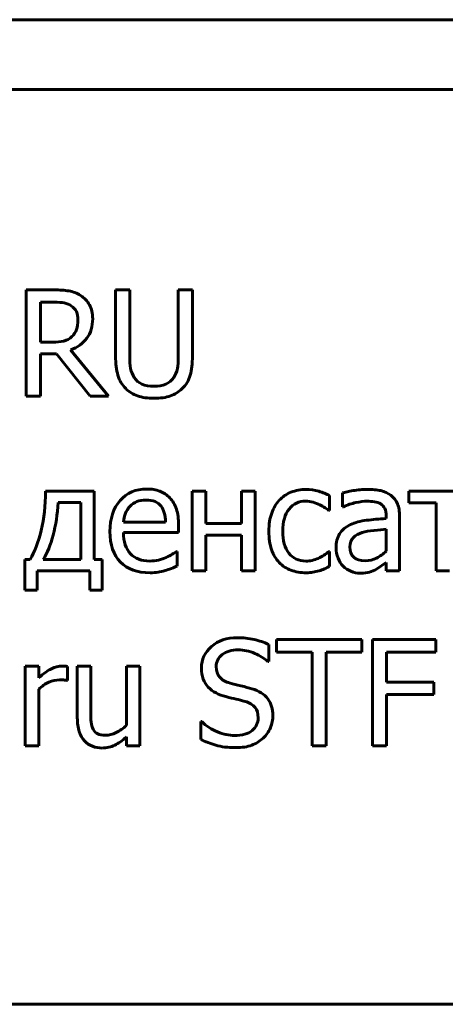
# Model space of a CAD drawing. Header units: millimetres. Extents: x 0 to 594, y 0 to 420.
# Tile 4 of 14: x 161 to 173, y 88 to 117. Entities that reach past the tile are written whole.
import ezdxf

# ---------------------------------------------------------------- set-up
doc = ezdxf.new("R2010")
doc.units = ezdxf.units.MM
doc.linetypes.add('K5LT_BASIC', pattern=[0])
doc.layers.add('Системный слой (1)', color=251, linetype='Continuous', true_color=0x6c6c6c)

msp = doc.modelspace()

# ---------------------------------------------------------------- linework, layer by layer
at = {"layer": 'Системный слой (1)', "color": 143, "linetype": 'K5LT_BASIC', "lineweight": 60, "true_color": 0x33acca}
for p, q in [((174.682, 116.734), (148.34, 116.734)), ((226.615, 114.734), (148.34, 114.734)), ((161.55, 108.977), (160.765, 108.977)), ((160.765, 108.977), (160.765, 105.929)), ((163.734, 108.977), (163.329, 108.977)), ((163.329, 108.977), (163.329, 107.075)), ((163.734, 107.075), (163.734, 108.977)), ((165.129, 108.977), (165.129, 107.065)), ((165.535, 108.977), (165.129, 108.977)), ((165.535, 107.075), (165.535, 108.977)), ((161.17, 108.626), (161.573, 108.626)), ((161.17, 107.48), (161.17, 108.626)), ((161.526, 107.48), (161.17, 107.48)), ((161.17, 107.142), (161.634, 107.142)), ((161.17, 105.929), (161.17, 107.142)), ((161.634, 107.142), (162.598, 105.929)), ((163.124, 105.929), (162.039, 107.255)), ((160.765, 105.929), (161.17, 105.929)), ((162.598, 105.929), (163.124, 105.929)), ((162.716, 103.198), (161.316, 103.198)), ((162.716, 101.239), (162.716, 103.198)), ((165.53, 103.198), (165.53, 100.91)), ((165.915, 103.198), (165.53, 103.198)), ((165.915, 102.271), (165.915, 103.198)), ((166.947, 103.198), (166.947, 102.271)), ((167.333, 103.198), (166.947, 103.198)), ((167.333, 100.91), (167.333, 103.198)), ((171.752, 103.198), (171.752, 102.862)), ((173.693, 103.198), (171.752, 103.198)), ((169.472, 102.642), (169.472, 103.074)), ((169.845, 103.148), (169.845, 102.755)), ((161.679, 102.874), (162.331, 102.874)), ((162.331, 102.874), (162.331, 101.239)), ((169.449, 102.642), (169.472, 102.642)), ((169.845, 102.755), (169.867, 102.755)), ((171.752, 102.862), (172.53, 102.862)), ((172.53, 102.862), (172.53, 100.91)), ((171.097, 102.489), (171.097, 102.415)), ((171.482, 100.91), (171.482, 102.474)), ((164.764, 102.308), (163.556, 102.308)), ((165.139, 102.014), (165.139, 102.224)), ((166.947, 102.271), (165.915, 102.271)), ((171.097, 102.108), (171.097, 101.474)), ((163.556, 102.014), (165.139, 102.014)), ((165.915, 100.91), (165.915, 101.94)), ((165.915, 101.94), (166.947, 101.94)), ((166.947, 101.94), (166.947, 100.91)), ((165.097, 101.471), (165.075, 101.471)), ((165.097, 101.051), (165.097, 101.471)), ((169.472, 101.471), (169.449, 101.471)), ((169.472, 101.039), (169.472, 101.471)), ((160.723, 101.239), (160.723, 100.362)), ((160.874, 101.239), (160.723, 101.239)), ((162.331, 101.239), (161.252, 101.239)), ((162.943, 101.239), (162.716, 101.239)), ((162.943, 100.362), (162.943, 101.239)), ((161.081, 100.362), (161.081, 100.915)), ((161.081, 100.915), (162.585, 100.915)), ((162.585, 100.915), (162.585, 100.362)), ((165.53, 100.91), (165.915, 100.91)), ((166.947, 100.91), (167.333, 100.91)), ((170.818, 100.957), (171.097, 101.152)), ((171.097, 101.152), (171.097, 100.91)), ((171.097, 100.91), (171.482, 100.91)), ((172.53, 100.91), (172.915, 100.91)), ((160.723, 100.362), (161.081, 100.362)), ((162.585, 100.362), (162.943, 100.362)), ((167.945, 98.94), (167.945, 98.579)), ((170.396, 98.94), (167.945, 98.94)), ((170.396, 98.579), (170.396, 98.94)), ((172.527, 98.94), (170.704, 98.94)), ((170.704, 98.94), (170.704, 95.892)), ((172.527, 98.579), (172.527, 98.94)), ((167.725, 98.313), (167.725, 98.797)), ((167.945, 98.579), (168.968, 98.579)), ((168.968, 98.579), (168.968, 95.892)), ((169.373, 98.579), (170.396, 98.579)), ((169.373, 95.892), (169.373, 98.579)), ((171.109, 98.579), (172.527, 98.579)), ((171.109, 97.72), (171.109, 98.579)), ((161.121, 98.179), (160.735, 98.179)), ((160.735, 98.179), (160.735, 95.892)), ((161.121, 97.838), (161.121, 98.179)), ((161.948, 97.767), (161.948, 98.167)), ((162.23, 98.179), (162.23, 96.695)), ((162.615, 98.179), (162.23, 98.179)), ((162.615, 96.875), (162.615, 98.179)), ((163.64, 98.179), (163.64, 96.47)), ((164.025, 98.179), (163.64, 98.179)), ((164.025, 95.892), (164.025, 98.179)), ((167.696, 98.313), (167.725, 98.313)), ((161.121, 95.892), (161.121, 97.515)), ((161.928, 97.767), (161.948, 97.767)), ((172.468, 97.72), (171.109, 97.72)), ((172.468, 97.359), (172.468, 97.72)), ((171.109, 95.892), (171.109, 97.359)), ((171.109, 97.359), (172.468, 97.359)), ((165.772, 96.584), (165.772, 96.075)), ((165.801, 96.584), (165.772, 96.584)), ((163.64, 96.144), (163.64, 95.892)), ((160.735, 95.892), (161.121, 95.892)), ((163.64, 95.892), (164.025, 95.892)), ((168.968, 95.892), (169.373, 95.892)), ((170.704, 95.892), (171.109, 95.892)), ((148.34, 88.471), (226.615, 88.471))]:
    msp.add_line(p, q, dxfattribs=at)
for points, knots in [([(162.326, 108.816), (162.219, 108.885), (162.107, 108.929), (161.871, 108.967), (161.725, 108.977), (161.55, 108.977)], [-0.05566389, -0.05566389, -0.05566389, -0.05566389, -0.02783195, -0.02783195, 0, 0, 0, 0]), ([(162.672, 108.149), (162.672, 108.309), (162.641, 108.443), (162.517, 108.659), (162.433, 108.747), (162.326, 108.816)], [-0.09668144, -0.09668144, -0.09668144, -0.09668144, -0.04834072, -0.04834072, 0, 0, 0, 0]), ([(161.573, 108.626), (161.685, 108.626), (161.779, 108.618), (161.932, 108.587), (161.999, 108.56), (162.057, 108.522)], [-0.05264075, -0.05264075, -0.05264075, -0.05264075, -0.02632038, -0.02632038, 0, 0, 0, 0]), ([(162.057, 108.522), (162.123, 108.478), (162.171, 108.421), (162.234, 108.285), (162.249, 108.206), (162.249, 108.117)], [-0.04081591, -0.04081591, -0.04081591, -0.04081591, -0.02040796, -0.02040796, 0, 0, 0, 0]), ([(162.039, 107.255), (162.234, 107.328), (162.388, 107.439), (162.615, 107.741), (162.672, 107.927), (162.672, 108.149)], [-0.07400654, -0.07400654, -0.07400654, -0.07400654, -0.03700327, -0.03700327, 0, 0, 0, 0]), ([(162.249, 108.117), (162.249, 108.012), (162.235, 107.92), (162.179, 107.762), (162.136, 107.694), (162.077, 107.638)], [-0.04684807, -0.04684807, -0.04684807, -0.04684807, -0.02342403, -0.02342403, 0, 0, 0, 0]), ([(162.077, 107.638), (162.012, 107.574), (161.934, 107.531), (161.748, 107.49), (161.643, 107.48), (161.526, 107.48)], [-0.1436018, -0.1436018, -0.1436018, -0.1436018, -0.0718009, -0.0718009, 0, 0, 0, 0]), ([(163.329, 107.075), (163.329, 106.858), (163.351, 106.675), (163.438, 106.378), (163.513, 106.252), (163.62, 106.146)], [-0.06450468, -0.06450468, -0.06450468, -0.06450468, -0.03225234, -0.03225234, 0, 0, 0, 0]), ([(163.865, 106.46), (163.814, 106.537), (163.779, 106.624), (163.743, 106.815), (163.734, 106.933), (163.734, 107.075)], [-0.04924097, -0.04924097, -0.04924097, -0.04924097, -0.02462049, -0.02462049, 0, 0, 0, 0]), ([(165.129, 107.065), (165.129, 106.928), (165.12, 106.813), (165.084, 106.623), (165.05, 106.537), (164.999, 106.46)], [-0.04353716, -0.04353716, -0.04353716, -0.04353716, -0.02176858, -0.02176858, 0, 0, 0, 0]), ([(165.243, 106.146), (165.352, 106.25), (165.427, 106.378), (165.513, 106.681), (165.535, 106.863), (165.535, 107.075)], [-0.07396801, -0.07396801, -0.07396801, -0.07396801, -0.03698401, -0.03698401, 0, 0, 0, 0]), ([(164.43, 106.21), (164.295, 106.21), (164.181, 106.231), (163.993, 106.315), (163.919, 106.378), (163.865, 106.46)], [-0.08117967, -0.08117967, -0.08117967, -0.08117967, -0.04058983, -0.04058983, 0, 0, 0, 0]), ([(164.999, 106.46), (164.944, 106.378), (164.868, 106.315), (164.67, 106.231), (164.557, 106.21), (164.43, 106.21)], [-0.05354764, -0.05354764, -0.05354764, -0.05354764, -0.02677382, -0.02677382, 0, 0, 0, 0]), ([(163.62, 106.146), (163.714, 106.052), (163.828, 105.982), (164.095, 105.888), (164.251, 105.865), (164.43, 105.865)], [-0.0807709, -0.0807709, -0.0807709, -0.0807709, -0.04038545, -0.04038545, 0, 0, 0, 0]), ([(164.43, 105.865), (164.618, 105.865), (164.776, 105.888), (165.033, 105.98), (165.146, 106.051), (165.243, 106.146)], [-0.06651327, -0.06651327, -0.06651327, -0.06651327, -0.03325664, -0.03325664, 0, 0, 0, 0]), ([(161.316, 103.198), (161.316, 102.791), (161.275, 102.416), (161.11, 101.729), (161.004, 101.451), (160.874, 101.239)], [-0.1666252, -0.1666252, -0.1666252, -0.1666252, -0.0833126, -0.0833126, 0, 0, 0, 0]), ([(164.223, 103.262), (163.908, 103.262), (163.654, 103.152), (163.263, 102.71), (163.166, 102.414), (163.166, 102.042)], [-0.2583405, -0.2583405, -0.2583405, -0.2583405, -0.1291702, -0.1291702, 0, 0, 0, 0]), ([(164.885, 103.007), (164.804, 103.095), (164.709, 103.159), (164.49, 103.241), (164.365, 103.262), (164.223, 103.262)], [-0.05890785, -0.05890785, -0.05890785, -0.05890785, -0.02945393, -0.02945393, 0, 0, 0, 0]), ([(168.797, 103.249), (168.643, 103.249), (168.498, 103.223), (168.23, 103.116), (168.117, 103.039), (168.027, 102.938)], [-0.08552767, -0.08552767, -0.08552767, -0.08552767, -0.04276383, -0.04276383, 0, 0, 0, 0]), ([(169.472, 103.074), (169.381, 103.12), (169.277, 103.161), (169.044, 103.232), (168.923, 103.249), (168.797, 103.249)], [-0.04878721, -0.04878721, -0.04878721, -0.04878721, -0.0243936, -0.0243936, 0, 0, 0, 0]), ([(170.544, 103.252), (170.414, 103.252), (170.282, 103.24), (170.017, 103.19), (169.916, 103.168), (169.845, 103.148)], [-0.04490268, -0.04490268, -0.04490268, -0.04490268, -0.02245134, -0.02245134, 0, 0, 0, 0]), ([(171.233, 103.082), (171.147, 103.146), (171.05, 103.19), (170.835, 103.24), (170.702, 103.252), (170.544, 103.252)], [-0.05407552, -0.05407552, -0.05407552, -0.05407552, -0.02703776, -0.02703776, 0, 0, 0, 0]), ([(163.744, 102.765), (163.803, 102.825), (163.868, 102.87), (164.012, 102.93), (164.099, 102.946), (164.201, 102.946)], [-0.03988159, -0.03988159, -0.03988159, -0.03988159, -0.01994079, -0.01994079, 0, 0, 0, 0]), ([(164.201, 102.946), (164.304, 102.946), (164.391, 102.93), (164.531, 102.87), (164.589, 102.825), (164.633, 102.768)], [-0.06445117, -0.06445117, -0.06445117, -0.06445117, -0.03222558, -0.03222558, 0, 0, 0, 0]), ([(165.139, 102.224), (165.139, 102.407), (165.118, 102.562), (165.03, 102.814), (164.967, 102.92), (164.885, 103.007)], [-0.06489405, -0.06489405, -0.06489405, -0.06489405, -0.03244703, -0.03244703, 0, 0, 0, 0]), ([(168.027, 102.938), (167.936, 102.839), (167.864, 102.717), (167.757, 102.424), (167.73, 102.25), (167.73, 102.049)], [-0.08500469, -0.08500469, -0.08500469, -0.08500469, -0.04250234, -0.04250234, 0, 0, 0, 0]), ([(168.128, 102.049), (168.128, 102.324), (168.189, 102.537), (168.431, 102.838), (168.591, 102.914), (168.79, 102.914)], [-0.10101, -0.10101, -0.10101, -0.10101, -0.050505, -0.050505, 0, 0, 0, 0]), ([(168.79, 102.914), (168.856, 102.914), (168.925, 102.903), (169.07, 102.862), (169.133, 102.839), (169.188, 102.812)], [-0.03042712, -0.03042712, -0.03042712, -0.03042712, -0.01521356, -0.01521356, 0, 0, 0, 0]), ([(169.867, 102.755), (169.987, 102.807), (170.107, 102.845), (170.348, 102.898), (170.452, 102.911), (170.541, 102.911)], [-0.05089094, -0.05089094, -0.05089094, -0.05089094, -0.02544547, -0.02544547, 0, 0, 0, 0]), ([(170.541, 102.911), (170.617, 102.911), (170.69, 102.906), (170.832, 102.886), (170.892, 102.866), (170.941, 102.835)], [-0.03791044, -0.03791044, -0.03791044, -0.03791044, -0.01895522, -0.01895522, 0, 0, 0, 0]), ([(171.482, 102.474), (171.482, 102.617), (171.462, 102.739), (171.379, 102.938), (171.317, 103.019), (171.233, 103.082)], [-0.06853175, -0.06853175, -0.06853175, -0.06853175, -0.03426587, -0.03426587, 0, 0, 0, 0]), ([(161.252, 101.239), (161.367, 101.425), (161.462, 101.659), (161.614, 102.222), (161.661, 102.533), (161.679, 102.874)], [-0.3381269, -0.3381269, -0.3381269, -0.3381269, -0.1690634, -0.1690634, 0, 0, 0, 0]), ([(163.556, 102.308), (163.564, 102.406), (163.583, 102.491), (163.642, 102.637), (163.686, 102.704), (163.744, 102.765)], [-0.08609952, -0.08609952, -0.08609952, -0.08609952, -0.04304976, -0.04304976, 0, 0, 0, 0]), ([(164.633, 102.768), (164.674, 102.717), (164.705, 102.653), (164.748, 102.502), (164.761, 102.412), (164.764, 102.308)], [-0.08846429, -0.08846429, -0.08846429, -0.08846429, -0.04423215, -0.04423215, 0, 0, 0, 0]), ([(169.188, 102.812), (169.249, 102.781), (169.3, 102.751), (169.386, 102.691), (169.422, 102.665), (169.449, 102.642)], [-0.01928676, -0.01928676, -0.01928676, -0.01928676, -0.00964338, -0.00964338, 0, 0, 0, 0]), ([(170.941, 102.835), (170.991, 102.803), (171.029, 102.76), (171.083, 102.65), (171.097, 102.578), (171.097, 102.489)], [-0.05269379, -0.05269379, -0.05269379, -0.05269379, -0.02634689, -0.02634689, 0, 0, 0, 0]), ([(171.097, 102.415), (170.894, 102.403), (170.706, 102.386), (170.357, 102.342), (170.205, 102.301), (170.077, 102.242)], [-0.1037639, -0.1037639, -0.1037639, -0.1037639, -0.051882, -0.051882, 0, 0, 0, 0]), ([(163.166, 102.042), (163.166, 101.663), (163.266, 101.371), (163.668, 100.961), (163.951, 100.859), (164.317, 100.859)], [-0.1885566, -0.1885566, -0.1885566, -0.1885566, -0.0942783, -0.0942783, 0, 0, 0, 0]), ([(167.73, 102.049), (167.73, 101.848), (167.756, 101.673), (167.86, 101.373), (167.933, 101.25), (168.027, 101.152)], [-0.1388151, -0.1388151, -0.1388151, -0.1388151, -0.0694076, -0.0694076, 0, 0, 0, 0]), ([(168.79, 101.194), (168.583, 101.194), (168.42, 101.27), (168.186, 101.571), (168.128, 101.781), (168.128, 102.049)], [-0.159055, -0.159055, -0.159055, -0.159055, -0.0795275, -0.0795275, 0, 0, 0, 0]), ([(170.077, 102.242), (169.932, 102.178), (169.826, 102.089), (169.693, 101.865), (169.659, 101.73), (169.659, 101.572)], [-0.1228518, -0.1228518, -0.1228518, -0.1228518, -0.0614259, -0.0614259, 0, 0, 0, 0]), ([(170.41, 102.014), (170.498, 102.041), (170.611, 102.061), (170.889, 102.089), (171.005, 102.1), (171.097, 102.108)], [-0.2414525, -0.2414525, -0.2414525, -0.2414525, -0.1207262, -0.1207262, 0, 0, 0, 0]), ([(164.312, 101.194), (164.075, 101.194), (163.889, 101.265), (163.623, 101.546), (163.556, 101.749), (163.556, 102.014)], [-0.2007976, -0.2007976, -0.2007976, -0.2007976, -0.1003988, -0.1003988, 0, 0, 0, 0]), ([(170.057, 101.6), (170.057, 101.715), (170.09, 101.805), (170.224, 101.935), (170.308, 101.983), (170.41, 102.014)], [-0.0889901, -0.0889901, -0.0889901, -0.0889901, -0.04449505, -0.04449505, 0, 0, 0, 0]), ([(165.075, 101.471), (165.044, 101.445), (165.004, 101.417), (164.909, 101.36), (164.85, 101.329), (164.781, 101.296)], [-0.0276343, -0.0276343, -0.0276343, -0.0276343, -0.01381715, -0.01381715, 0, 0, 0, 0]), ([(169.449, 101.471), (169.362, 101.39), (169.262, 101.324), (169.035, 101.22), (168.915, 101.194), (168.79, 101.194)], [-0.05546052, -0.05546052, -0.05546052, -0.05546052, -0.02773026, -0.02773026, 0, 0, 0, 0]), ([(169.659, 101.572), (169.659, 101.47), (169.678, 101.373), (169.752, 101.189), (169.801, 101.111), (169.862, 101.049)], [-0.05746382, -0.05746382, -0.05746382, -0.05746382, -0.02873191, -0.02873191, 0, 0, 0, 0]), ([(170.492, 101.202), (170.35, 101.202), (170.242, 101.235), (170.094, 101.369), (170.057, 101.468), (170.057, 101.6)], [-0.05393104, -0.05393104, -0.05393104, -0.05393104, -0.02696552, -0.02696552, 0, 0, 0, 0]), ([(171.097, 101.474), (171.011, 101.396), (170.919, 101.332), (170.722, 101.228), (170.612, 101.202), (170.492, 101.202)], [-0.05963888, -0.05963888, -0.05963888, -0.05963888, -0.02981944, -0.02981944, 0, 0, 0, 0]), ([(164.781, 101.296), (164.715, 101.266), (164.642, 101.242), (164.479, 101.204), (164.396, 101.194), (164.312, 101.194)], [-0.03464946, -0.03464946, -0.03464946, -0.03464946, -0.01732473, -0.01732473, 0, 0, 0, 0]), ([(164.317, 100.859), (164.409, 100.859), (164.486, 100.864), (164.607, 100.885), (164.675, 100.901), (164.749, 100.923)], [-0.02874118, -0.02874118, -0.02874118, -0.02874118, -0.01437059, -0.01437059, 0, 0, 0, 0]), ([(164.749, 100.923), (164.802, 100.938), (164.862, 100.958), (164.997, 101.011), (165.053, 101.033), (165.097, 101.051)], [-0.02714093, -0.02714093, -0.02714093, -0.02714093, -0.01357046, -0.01357046, 0, 0, 0, 0]), ([(168.027, 101.152), (168.121, 101.054), (168.233, 100.98), (168.495, 100.883), (168.639, 100.859), (168.797, 100.859)], [-0.06638473, -0.06638473, -0.06638473, -0.06638473, -0.03319237, -0.03319237, 0, 0, 0, 0]), ([(168.797, 100.859), (168.878, 100.859), (168.944, 100.863), (169.048, 100.883), (169.107, 100.898), (169.173, 100.918)], [-0.0248301, -0.0248301, -0.0248301, -0.0248301, -0.01241505, -0.01241505, 0, 0, 0, 0]), ([(169.173, 100.918), (169.219, 100.929), (169.271, 100.948), (169.386, 100.999), (169.434, 101.021), (169.472, 101.039)], [-0.02242674, -0.02242674, -0.02242674, -0.02242674, -0.01121337, -0.01121337, 0, 0, 0, 0]), ([(169.862, 101.049), (169.926, 100.984), (170.001, 100.935), (170.17, 100.864), (170.26, 100.846), (170.354, 100.846)], [-0.05026354, -0.05026354, -0.05026354, -0.05026354, -0.02513177, -0.02513177, 0, 0, 0, 0]), ([(170.354, 100.846), (170.469, 100.846), (170.558, 100.856), (170.685, 100.894), (170.75, 100.921), (170.818, 100.957)], [-0.02996223, -0.02996223, -0.02996223, -0.02996223, -0.01498112, -0.01498112, 0, 0, 0, 0]), ([(166.819, 98.994), (166.521, 98.994), (166.276, 98.911), (165.89, 98.576), (165.794, 98.369), (165.794, 98.122)], [-0.1192848, -0.1192848, -0.1192848, -0.1192848, -0.0596424, -0.0596424, 0, 0, 0, 0]), ([(167.725, 98.797), (167.595, 98.861), (167.455, 98.91), (167.152, 98.977), (166.99, 98.994), (166.819, 98.994)], [-0.08446991, -0.08446991, -0.08446991, -0.08446991, -0.04223495, -0.04223495, 0, 0, 0, 0]), ([(166.216, 98.164), (166.216, 98.308), (166.274, 98.423), (166.506, 98.599), (166.658, 98.644), (166.846, 98.644)], [-0.1095365, -0.1095365, -0.1095365, -0.1095365, -0.0547682, -0.0547682, 0, 0, 0, 0]), ([(166.846, 98.644), (167.012, 98.644), (167.171, 98.611), (167.474, 98.479), (167.599, 98.401), (167.696, 98.313)], [-0.07205929, -0.07205929, -0.07205929, -0.07205929, -0.03602964, -0.03602964, 0, 0, 0, 0]), ([(161.792, 98.179), (161.694, 98.179), (161.592, 98.154), (161.383, 98.052), (161.261, 97.963), (161.121, 97.838)], [-0.07758092, -0.07758092, -0.07758092, -0.07758092, -0.03879046, -0.03879046, 0, 0, 0, 0]), ([(161.948, 98.167), (161.923, 98.172), (161.901, 98.175), (161.862, 98.178), (161.832, 98.179), (161.792, 98.179)], [-0.01393905, -0.01393905, -0.01393905, -0.01393905, -0.00696952, -0.00696952, 0, 0, 0, 0]), ([(165.794, 98.122), (165.794, 98.004), (165.811, 97.899), (165.88, 97.718), (165.929, 97.639), (165.991, 97.572)], [-0.04462757, -0.04462757, -0.04462757, -0.04462757, -0.02231379, -0.02231379, 0, 0, 0, 0]), ([(166.614, 97.69), (166.485, 97.725), (166.387, 97.78), (166.25, 97.933), (166.216, 98.036), (166.216, 98.164)], [-0.09119648, -0.09119648, -0.09119648, -0.09119648, -0.04559824, -0.04559824, 0, 0, 0, 0]), ([(161.121, 97.515), (161.213, 97.604), (161.31, 97.671), (161.514, 97.761), (161.617, 97.784), (161.721, 97.784)], [-0.06810943, -0.06810943, -0.06810943, -0.06810943, -0.03405471, -0.03405471, 0, 0, 0, 0]), ([(161.721, 97.784), (161.765, 97.784), (161.804, 97.783), (161.868, 97.78), (161.899, 97.775), (161.928, 97.767)], [-0.02091982, -0.02091982, -0.02091982, -0.02091982, -0.01045991, -0.01045991, 0, 0, 0, 0]), ([(165.991, 97.572), (166.056, 97.504), (166.129, 97.449), (166.296, 97.365), (166.39, 97.33), (166.495, 97.302)], [-0.04429138, -0.04429138, -0.04429138, -0.04429138, -0.02214569, -0.02214569, 0, 0, 0, 0]), ([(167.239, 97.53), (167.157, 97.554), (167.053, 97.581), (166.805, 97.641), (166.7, 97.667), (166.614, 97.69)], [-0.04434922, -0.04434922, -0.04434922, -0.04434922, -0.02217461, -0.02217461, 0, 0, 0, 0]), ([(167.844, 96.761), (167.844, 96.951), (167.795, 97.11), (167.601, 97.369), (167.448, 97.465), (167.239, 97.53)], [-0.08174975, -0.08174975, -0.08174975, -0.08174975, -0.04087487, -0.04087487, 0, 0, 0, 0]), ([(166.495, 97.302), (166.612, 97.273), (166.71, 97.249), (166.866, 97.213), (166.952, 97.19), (167.046, 97.164)], [-0.05645617, -0.05645617, -0.05645617, -0.05645617, -0.02822808, -0.02822808, 0, 0, 0, 0]), ([(167.046, 97.164), (167.176, 97.126), (167.271, 97.069), (167.392, 96.918), (167.422, 96.819), (167.422, 96.697)], [-0.09178237, -0.09178237, -0.09178237, -0.09178237, -0.04589118, -0.04589118, 0, 0, 0, 0]), ([(162.23, 96.695), (162.23, 96.54), (162.248, 96.409), (162.32, 96.193), (162.371, 96.104), (162.437, 96.033)], [-0.05731522, -0.05731522, -0.05731522, -0.05731522, -0.02865761, -0.02865761, 0, 0, 0, 0]), ([(162.689, 96.364), (162.658, 96.423), (162.638, 96.493), (162.619, 96.652), (162.615, 96.753), (162.615, 96.875)], [-0.03949007, -0.03949007, -0.03949007, -0.03949007, -0.01974504, -0.01974504, 0, 0, 0, 0]), ([(167.422, 96.697), (167.422, 96.544), (167.364, 96.421), (167.136, 96.235), (166.966, 96.188), (166.742, 96.188)], [-0.1286652, -0.1286652, -0.1286652, -0.1286652, -0.0643326, -0.0643326, 0, 0, 0, 0]), ([(167.567, 96.114), (167.655, 96.195), (167.723, 96.293), (167.82, 96.523), (167.844, 96.641), (167.844, 96.761)], [-0.07315244, -0.07315244, -0.07315244, -0.07315244, -0.03657622, -0.03657622, 0, 0, 0, 0]), ([(163.64, 96.47), (163.551, 96.393), (163.454, 96.327), (163.241, 96.22), (163.141, 96.193), (163.047, 96.193)], [-0.05832344, -0.05832344, -0.05832344, -0.05832344, -0.02916172, -0.02916172, 0, 0, 0, 0]), ([(166.742, 96.188), (166.586, 96.188), (166.423, 96.223), (166.086, 96.361), (165.935, 96.458), (165.801, 96.584)], [-0.09534971, -0.09534971, -0.09534971, -0.09534971, -0.04767486, -0.04767486, 0, 0, 0, 0]), ([(163.047, 96.193), (162.947, 96.193), (162.87, 96.207), (162.763, 96.261), (162.72, 96.304), (162.689, 96.364)], [-0.05811308, -0.05811308, -0.05811308, -0.05811308, -0.02905654, -0.02905654, 0, 0, 0, 0]), ([(162.946, 95.828), (163.078, 95.828), (163.197, 95.854), (163.409, 95.962), (163.521, 96.04), (163.64, 96.144)], [-0.05485808, -0.05485808, -0.05485808, -0.05485808, -0.02742904, -0.02742904, 0, 0, 0, 0]), ([(166.772, 95.838), (166.958, 95.838), (167.113, 95.861), (167.36, 95.957), (167.47, 96.025), (167.567, 96.114)], [-0.05986928, -0.05986928, -0.05986928, -0.05986928, -0.02993464, -0.02993464, 0, 0, 0, 0]), ([(162.437, 96.033), (162.501, 95.962), (162.578, 95.91), (162.754, 95.844), (162.847, 95.828), (162.946, 95.828)], [-0.04147458, -0.04147458, -0.04147458, -0.04147458, -0.02073729, -0.02073729, 0, 0, 0, 0]), ([(165.772, 96.075), (165.908, 96.009), (166.054, 95.953), (166.364, 95.861), (166.551, 95.838), (166.772, 95.838)], [-0.1022073, -0.1022073, -0.1022073, -0.1022073, -0.0511036, -0.0511036, 0, 0, 0, 0])]:
    msp.add_open_spline(points, degree=3, knots=knots, dxfattribs=at)

doc.saveas('drawing.dxf')
